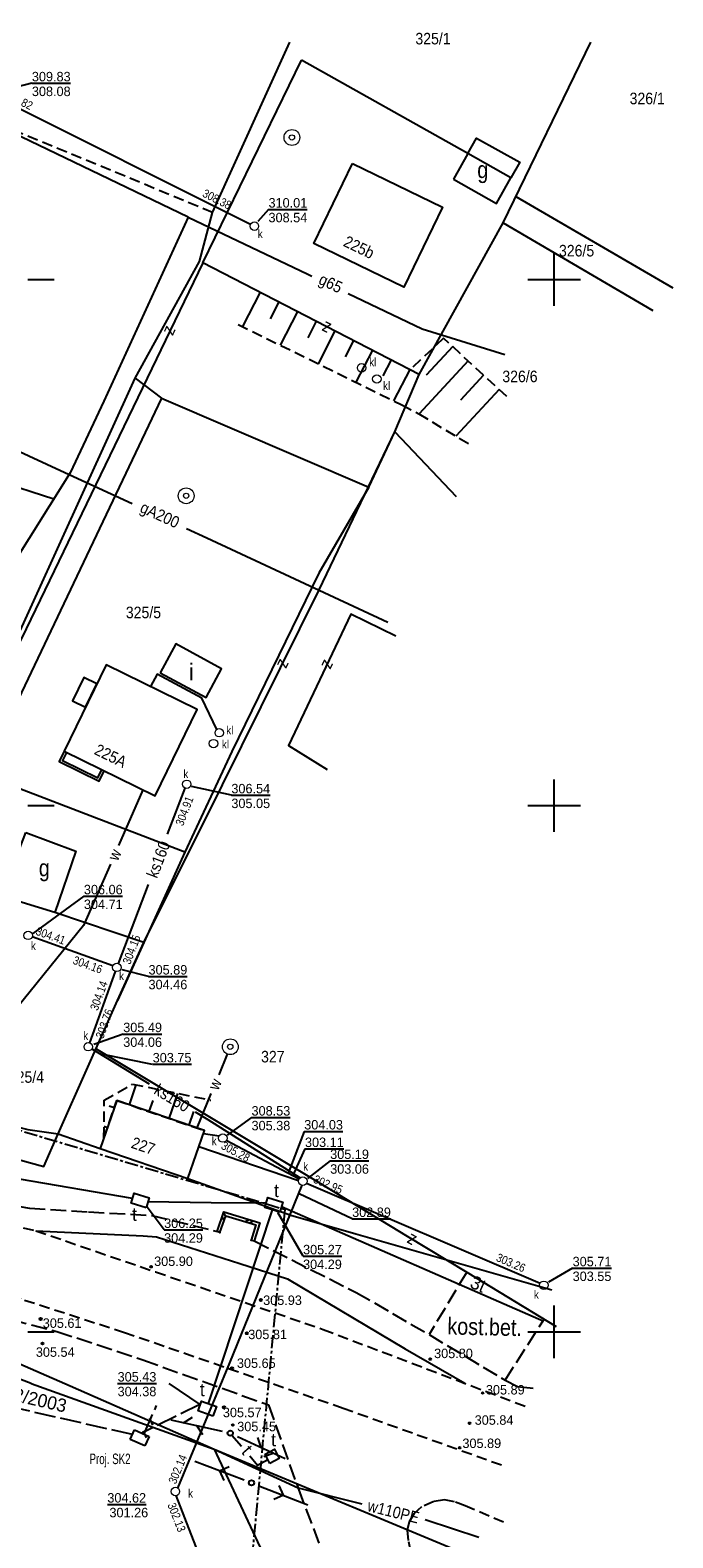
# Model space of a CAD drawing. Extents: x 4615668 to 9249187, y 5334101 to 10688993.
# Tile 111 of 120: x 4668035 to 4668096, y 5337600 to 5337743. Entities that reach past the tile are written whole.
import ezdxf
from ezdxf.enums import TextEntityAlignment as Align

# ---------------------------------------------------------------- set-up
doc = ezdxf.new("R2010")
doc.units = 0
doc.header["$MEASUREMENT"] = 0
for name, pattern in [('CENTER', [2, 1.25, -0.25, 0.25, -0.25]), ('CHODNIK', [2, 1.5, -0.5]), ('JEZDNIA', [1.5, 1, -0.5]), ('PROJEKT', [2.5, 2, -0.5]), ('SKARPA1', [1.5, 1, -0.5]), ('UZYTEK', [1.5, 1, -0.5])]:
    doc.linetypes.add(name, pattern=pattern)
for name, color, linetype in [('11', 7, 'Continuous'), ('12', 7, 'Continuous'), ('13', 7, 'Continuous'), ('14', 7, 'Continuous'), ('15', 7, 'Continuous'), ('16', 7, 'Continuous'), ('18', 7, 'Continuous'), ('19', 7, 'Continuous'), ('2', 7, 'Continuous'), ('22', 7, 'Continuous'), ('23', 7, 'Continuous'), ('24', 7, 'Continuous'), ('25', 7, 'Continuous'), ('26', 7, 'Continuous'), ('27', 7, 'Continuous'), ('28', 7, 'Continuous'), ('3', 7, 'Continuous'), ('31', 7, 'Continuous'), ('38', 7, 'Continuous'), ('5', 7, 'Continuous'), ('51', 7, 'Continuous'), ('52', 7, 'Continuous'), ('54', 7, 'Continuous'), ('56', 7, 'Continuous'), ('58', 7, 'Continuous'), ('60', 7, 'Continuous'), ('9', 7, 'Continuous'), ('UKKPA_506', 7, 'Continuous'), ('UWWPA_907', 7, 'Continuous')]:
    doc.layers.add(name, color=color, linetype=linetype)
doc.styles.add('txt', font='TXT', dxfattribs={"height": 0.2})

# ---------------------------------------------------------------- blocks, each defined once
blk = doc.blocks.new('KL')
at = {"layer": 'UKKPA_506', "color": 7, "linetype": 'Continuous', "lineweight": 13}
blk.add_circle((0, 0), 0.4, dxfattribs=at)
blk = doc.blocks.new('SLU')
at = {"layer": '22', "color": 1, "linetype": 'Continuous'}
blk.add_circle((0, 0), 0.25, dxfattribs=at)
blk = doc.blocks.new('SEN')
at = {"layer": '22', "color": 1, "linetype": 'Continuous'}
for p, q in [((0.75, 0), (5.75, 0)), ((3.25, 0), (2.543, 0.707)), ((3.25, 0), (2.543, -0.707))]:
    blk.add_line(p, q, dxfattribs=at)
blk = doc.blocks.new('PLT')
at = {"layer": '24', "color": 40, "linetype": 'Continuous'}
for p, q in [((0.75, 0), (5.75, 0)), ((3.25, 0), (2.543, 0.707)), ((4.543, 0), (3.836, -0.707))]:
    blk.add_line(p, q, dxfattribs=at)
blk = doc.blocks.new('WLD')
at = {"layer": '24', "color": 125, "linetype": 'Continuous'}
blk.add_lwpolyline([(0.75, -0.5), (-0.75, -0.5), (-0.75, 0.5), (0.75, 0.5)], close=True, dxfattribs=at)
blk = doc.blocks.new('WLM')
at = {"layer": '24', "color": 40, "linetype": 'Continuous'}
blk.add_lwpolyline([(0.5, -0.5), (-0.5, -0.5), (-0.5, 0.5), (0.5, 0.5)], close=True, dxfattribs=at)
blk = doc.blocks.new('SB')
at = {"layer": 'UWWPA_907', "color": 7, "linetype": 'Continuous', "lineweight": 13}
for radius in [0.75, 0.25]:
    blk.add_circle((0, 0), radius, dxfattribs=at)
blk = doc.blocks.new('Z')
at = {"layer": '60', "color": 11, "linetype": 'Continuous', "style": 'txt', "width": 0.88}
blk.add_text('z', height=1.25, rotation=0.0001, dxfattribs=at).set_placement((-0.01, 0.19), align=Align.MIDDLE)
blk = doc.blocks.new('WYS')
at = {"layer": '52', "color": 67, "linetype": 'Continuous'}
blk.add_circle((0, 0), 0.08, dxfattribs=at)
blk = doc.blocks.new('A$C194')
at = {"layer": '23', "color": 44, "linetype": 'Continuous'}
for p, q in [((0, 4.5), (3, 14)), ((14.3, 0), (0, 4.5)), ((3, 14), (17.3, 9.5)), ((17.3, 9.5), (14.3, 0))]:
    blk.add_line(p, q, dxfattribs=at)

msp = doc.modelspace()

# ---------------------------------------------------------------- linework, layer by layer
at = {"layer": '11', "color": 2, "linetype": 'Continuous'}
for points in [[(4668065.198, 5337730.194), (4668073.742, 5337726.044), (4668070.056, 5337718.456), (4668061.512, 5337722.606)], [(4668074.777, 5337728.706), (4668078.873, 5337726.403), (4668080.238, 5337728.831), (4668076.142, 5337731.134)], [(4668037.793, 5337674.363), (4668046.44, 5337670.132), (4668050.445, 5337678.318), (4668041.798, 5337682.549)], [(4668040.915, 5337680.744), (4668039.667, 5337681.355), (4668038.59, 5337679.154), (4668039.838, 5337678.543)], [(4668034.148, 5337666.645), (4668038.907, 5337664.874), (4668036.905, 5337659.03), (4668031.841, 5337660.577)]]:
    msp.add_lwpolyline(points, close=True, dxfattribs=at)
at = {"layer": '13', "color": 7, "linetype": 'Continuous'}
for points in [[(4668076.142, 5337731.134), (4668076.975, 5337732.616), (4668081.071, 5337730.313), (4668080.238, 5337728.831)], [(4668046.923, 5337681.808), (4668051.28, 5337679.457), (4668052.758, 5337682.197), (4668048.401, 5337684.548)], [(4668041.229, 5337636.62), (4668049.557, 5337633.756), (4668051.122, 5337638.307), (4668042.794, 5337641.171)]]:
    msp.add_lwpolyline(points, close=True, dxfattribs=at)
at = {"layer": '15', "color": 62, "linetype": 'Continuous'}
for points in [[(4668037.793, 5337674.363), (4668037.307, 5337673.371), (4668041.115, 5337671.508), (4668041.601, 5337672.5)], [(4668038.029, 5337674.248), (4668037.65, 5337673.474), (4668040.987, 5337671.841), (4668041.366, 5337672.615)]]:
    msp.add_lwpolyline(points, dxfattribs=at)
at = {"layer": '16', "color": 7, "linetype": 'JEZDNIA'}
for points in [[(4668079.341, 5337606.514), (4668064.289, 5337611.917), (4668043.537, 5337619.106), (4668033.707, 5337622.279), (4668018.374, 5337626.336), (4668006.729, 5337629.434), (4667994.041, 5337632.725), (4667973.88, 5337637.734), (4667943.611, 5337645.015), (4667916.315, 5337651.715), (4667899.774, 5337655.907), (4667888.041, 5337658.824), (4667869.458, 5337663.346), (4667845.747, 5337669.192), (4667828.156, 5337673.571), (4667804.001, 5337679.574), (4667776.181, 5337686.217), (4667750.737, 5337692.849), (4667721.557, 5337700.378), (4667709.817, 5337703.319)], [(4667925.056, 5337678.058), (4667920.041, 5337666.213), (4667919.371, 5337664.461), (4667918.673, 5337662.414), (4667918.619, 5337661.427), (4667918.629, 5337659.983), (4667919.426, 5337658.718), (4667920.583, 5337656.99), (4667922.69, 5337656.534), (4667939.106, 5337652.393), (4667967.777, 5337645.371), (4667981.666, 5337641.893), (4668004.305, 5337636.292), (4668022.245, 5337631.853), (4668035.101, 5337628.793), (4668046.486, 5337624.885), (4668062.411, 5337619.415), (4668081.596, 5337612.115)], [(4668079.54, 5337601.094), (4668075.893, 5337602.658), (4668074.885, 5337603.026), (4668073.922, 5337603.222), (4668072.899, 5337603.068), (4668071.735, 5337602.553), (4668071.047, 5337601.927), (4668070.554, 5337601.133), (4668070.393, 5337600.354), (4668070.496, 5337599.266), (4668071.141, 5337595.972), (4668071.849, 5337593.625), (4668073.14, 5337590.602), (4668073.899, 5337589.403)]]:
    msp.add_lwpolyline(points, dxfattribs=at)
at = {"layer": '16', "color": 7, "linetype": 'Continuous'}
for points in [[(4668069.315, 5337685.273), (4668065.03, 5337687.383), (4668059.101, 5337674.903), (4668062.778, 5337672.625)], [(4668035.101, 5337628.793), (4668045.31, 5337628.312), (4668046.576, 5337628.203), (4668054.479, 5337625.69), (4668059.024, 5337624.211), (4668070.203, 5337617.585), (4668075.864, 5337614.296)]]:
    msp.add_lwpolyline(points, dxfattribs=at)
at = {"layer": '16', "color": 7, "linetype": 'CHODNIK'}
for points in [[(4668014.459, 5337635.633), (4668029.615, 5337631.656), (4668034.492, 5337630.95), (4668040.097, 5337630.581), (4668046.134, 5337630.254), (4668052.316, 5337628.734)], [(4668055.854, 5337627.824), (4668065.536, 5337622.936), (4668072.459, 5337618.928)], [(4668012.959, 5337622.272), (4668016.399, 5337624.792), (4668021.136, 5337623.385), (4668037.092, 5337619.232), (4668045.275, 5337616.52), (4668057.212, 5337612.243), (4668060.046, 5337604.242), (4668062.713, 5337597.217), (4668064.529, 5337592.419), (4668070.199, 5337582.804), (4668071.924, 5337581.461)], [(4668076.036, 5337624.866), (4668072.459, 5337618.928), (4668079.685, 5337614.591), (4668083.387, 5337620.389)], [(4668079.685, 5337614.591), (4668080.868, 5337613.987), (4668082.44, 5337613.836)]]:
    msp.add_lwpolyline(points, dxfattribs=at)
at = {"layer": '19', "color": 172, "linetype": 'Continuous'}
for p, q in [((4668052.997, 5337629.766), (4668052.814, 5337630.149)), ((4668053.138, 5337630.166), (4668052.955, 5337630.549)), ((4668054.992, 5337629.656), (4668055.366, 5337629.855)), ((4668055.397, 5337629.532), (4668055.772, 5337629.73)), ((4668052.598, 5337628.634), (4668052.316, 5337628.734)), ((4668055.566, 5337627.91), (4668055.854, 5337627.824))]:
    msp.add_line(p, q, dxfattribs=at)
for points in [[(4668052.316, 5337628.734), (4668052.969, 5337630.591), (4668056.374, 5337629.546), (4668055.854, 5337627.824)], [(4668052.598, 5337628.634), (4668053.157, 5337630.219), (4668056, 5337629.346), (4668055.566, 5337627.91)]]:
    msp.add_lwpolyline(points, dxfattribs=at)
for p in [(4668052.598, 5337628.634), (4668055.566, 5337627.91)]:
    msp.add_point(p, dxfattribs=at)
at = {"layer": '2', "color": 7, "linetype": 'Continuous'}
for p, q in [((4668080.693, 5337727.047), (4668095.613, 5337718.391)), ((4668079.489, 5337724.57), (4668093.714, 5337716.215)), ((4668049.265, 5337664.777), (4668042.873, 5337650.682)), ((4668052.049, 5337608.039), (4668078.048, 5337597.214))]:
    msp.add_line(p, q, dxfattribs=at)
for points in [[(4668044.554, 5337709.786), (4668050.665, 5337720.896), (4668051.898, 5337725.544), (4668059.23, 5337741.717)], [(4668066.726, 5337699.435), (4668069.211, 5337704.717), (4668071.515, 5337710.155), (4668079.489, 5337724.57), (4668087.821, 5337741.717)], [(4668027.817, 5337673.125), (4668044.554, 5337709.786), (4668047.05, 5337707.916), (4668029.998, 5337672.158), (4668025.784, 5337661.409), (4668022.955, 5337654.386)], [(4668047.05, 5337707.916), (4668066.726, 5337699.435), (4668061.98, 5337691.277), (4668053.717, 5337674.341), (4668049.265, 5337664.777), (4668029.998, 5337672.158)], [(4668018.156, 5337642.474), (4668034.352, 5337638.406), (4668037.218, 5337638.003), (4668042.873, 5337650.682)], [(4668037.218, 5337638.003), (4668041.229, 5337636.62), (4668049.557, 5337633.756), (4668059.336, 5337630.273), (4668065.494, 5337628.503), (4668084.117, 5337623.172)], [(4668034.675, 5337614.279), (4668026.889, 5337617.225), (4668013.15, 5337620.148)], [(4668034.675, 5337614.279), (4668052.049, 5337608.039), (4668065.341, 5337579.604), (4668070.847, 5337577.237)]]:
    msp.add_lwpolyline(points, dxfattribs=at)
at = {"layer": '23', "color": 40, "linetype": 'Continuous'}
for p, q in [((4668044.281, 5337631.853), (4668033.557, 5337633.684)), ((4668058.452, 5337631.089), (4668083.367, 5337620.2)), ((4668051.504, 5337612.376), (4668057.576, 5337630.776)), ((4668053.736, 5337609.366), (4668054.637, 5337608.317))]:
    msp.add_line(p, q, dxfattribs=at)
at = {"layer": '23', "color": 44, "linetype": 'PROJEKT'}
for p, q in [((4668044.285, 5337609.418), (4668021.637, 5337614.597)), ((4668050.686, 5337612.27), (4668045.174, 5337609.567)), ((4668045.396, 5337609.492), (4668046.576, 5337612.179)), ((4668045.295, 5337609.783), (4668045.58, 5337609.118)), ((4668045.892, 5337610.982), (4668046.178, 5337610.317))]:
    msp.add_line(p, q, dxfattribs=at)
at = {"layer": '23', "color": 40, "linetype": 'Continuous'}
for points in [[(4668056.984, 5337631.416), (4668051.766, 5337631.461), (4668045.758, 5337631.552)], [(4668055.429, 5337607.395), (4668056.173, 5337606.529), (4668057.14, 5337607.059)]]:
    msp.add_lwpolyline(points, dxfattribs=at)
at = {"layer": '25', "color": 165, "linetype": 'Continuous'}
for p, q in [((4668045.285, 5337670.697), (4668042.967, 5337665.396)), ((4668053.29, 5337645.58), (4668052.474, 5337643.604)), ((4668051.739, 5337641.825), (4668050.391, 5337638.559)), ((4668029.945, 5337617.744), (4668038.355, 5337614.052)), ((4668038.355, 5337614.052), (4668052.049, 5337608.039))]:
    msp.add_line(p, q, dxfattribs=at)
for points in [[(4668042.196, 5337663.632), (4668039.646, 5337657.802), (4668032.025, 5337648.402)], [(4668052.049, 5337608.039), (4668060.034, 5337604.361), (4668066.059, 5337602.856)], [(4668072.074, 5337601.354), (4668072.168, 5337601.33), (4668077.195, 5337599.672)]]:
    msp.add_lwpolyline(points, dxfattribs=at)
at = {"layer": '27', "color": 17, "linetype": 'Continuous'}
for p, q in [((4668031.297, 5337736.552), (4668055.509, 5337724.423)), ((4668047.628, 5337666.465), (4668049.296, 5337670.839)), ((4668042.947, 5337654.191), (4668045.811, 5337661.7)), ((4668042.428, 5337653.953), (4668034.758, 5337656.716)), ((4668040.22, 5337646.65), (4668042.668, 5337653.441)), ((4668040.426, 5337646.066), (4668045.877, 5337642.751)), ((4668050.605, 5337636.804), (4668060.07, 5337633.575)), ((4668052.507, 5337637.775), (4668051.018, 5337638.004)), ((4668060.108, 5337633.688), (4668053.184, 5337637.356)), ((4668060.816, 5337633.316), (4668083.009, 5337623.802))]:
    msp.add_line(p, q, dxfattribs=at)
for points in [[(4668052.29, 5337676.429), (4668050.86, 5337679.401), (4668046.618, 5337681.667), (4668045.986, 5337680.5)], [(4668050.234, 5337640.101), (4668051.443, 5337639.366), (4668060.219, 5337633.822)], [(4668048.594, 5337604.345), (4668053.535, 5337616.256), (4668060.399, 5337633.111)], [(4668057.938, 5337579.843), (4668054.654, 5337587.648), (4668048.436, 5337603.624)]]:
    msp.add_lwpolyline(points, dxfattribs=at)
at = {"layer": '31', "color": 2, "linetype": 'Continuous'}
for p, q in [((4668019.093, 5337704.037), (4668036.826, 5337698.322)), ((4668044.246, 5337697.861), (4668038.268, 5337700.61)), ((4668051.34, 5337694.599), (4668049.402, 5337695.49)), ((4668068.543, 5337686.58), (4668051.34, 5337694.599))]:
    msp.add_line(p, q, dxfattribs=at)
for points in [[(4668038.268, 5337700.61), (4668008.074, 5337714.589), (4667960.875, 5337737.918), (4667953.142, 5337741.717)], [(4668049.587, 5337725.099), (4668023.687, 5337737.532), (4668013.877, 5337741.717)], [(4668049.587, 5337725.099), (4668041.563, 5337707.608), (4668038.382, 5337700.791), (4668028.515, 5337685.132), (4668027.83, 5337683.724)], [(4668049.587, 5337725.099), (4668060.943, 5337719.685), (4668061.335, 5337719.498)], [(4668064.764, 5337717.86), (4668071.793, 5337714.503), (4668079.645, 5337712.058)]]:
    msp.add_lwpolyline(points, dxfattribs=at)
at = {"layer": '38', "color": 97, "linetype": 'Continuous'}
for p, q in [((4668050.98, 5337720.764), (4668060.339, 5337740.02)), ((4668076.142, 5337731.134), (4668060.339, 5337740.02)), ((4668071.515, 5337710.155), (4668050.98, 5337720.764)), ((4668069.211, 5337704.717), (4668071.515, 5337710.155))]:
    msp.add_line(p, q, dxfattribs=at)
for points in [[(4668050.98, 5337720.764), (4668033.733, 5337685.08), (4668026.47, 5337672.068), (4668013.944, 5337677.393)], [(4668045.363, 5337656.173), (4668052.826, 5337671.157), (4668062.022, 5337689.674), (4668069.211, 5337704.717), (4668075.022, 5337698.558)], [(4668042.873, 5337650.682), (4668045.363, 5337656.173), (4668036.905, 5337659.03)], [(4668016.396, 5337640.238), (4668035.851, 5337634.902), (4668037.218, 5337638.003), (4668042.873, 5337650.682)], [(4668040.825, 5337646.09), (4668061.402, 5337633.711), (4668070.386, 5337628.282), (4668076.036, 5337624.866), (4668084.535, 5337619.69)]]:
    msp.add_lwpolyline(points, dxfattribs=at)
at = {"layer": '51', "color": 3, "linetype": 'Continuous'}
for p, q in [((4668056.412, 5337717.958), (4668054.732, 5337714.707)), ((4668058.188, 5337717.04), (4668057.358, 5337715.432)), ((4668059.965, 5337716.122), (4668058.322, 5337712.941)), ((4668061.742, 5337715.204), (4668060.93, 5337713.631)), ((4668063.519, 5337714.286), (4668061.913, 5337711.176)), ((4668065.296, 5337713.368), (4668064.502, 5337711.831)), ((4668074.701, 5337712.797), (4668072.187, 5337710.079)), ((4668067.073, 5337712.45), (4668065.503, 5337709.411)), ((4668068.85, 5337711.532), (4668068.074, 5337710.03)), ((4668076.169, 5337711.439), (4668071.508, 5337706.399)), ((4668070.627, 5337710.614), (4668069.093, 5337707.646)), ((4668077.638, 5337710.081), (4668075.447, 5337707.713)), ((4668079.106, 5337708.723), (4668075.006, 5337704.291)), ((4668043.988, 5337640.76), (4668044.639, 5337642.653)), ((4668045.88, 5337640.11), (4668046.247, 5337641.179)), ((4668047.771, 5337639.459), (4668048.59, 5337641.842)), ((4668042.554, 5337640.474), (4668042.075, 5337640.639)), ((4668049.662, 5337638.809), (4668050.114, 5337640.123)), ((4668041.904, 5337638.583), (4668041.584, 5337638.693))]:
    msp.add_line(p, q, dxfattribs=at)
at = {"layer": '51', "color": 3, "linetype": 'SKARPA1'}
for points in [[(4668054.328, 5337714.905), (4668069.873, 5337707.263), (4668071.478, 5337706.417), (4668076.431, 5337703.432)], [(4668079.84, 5337708.044), (4668073.836, 5337713.597), (4668070.655, 5337710.599)], [(4668041.579, 5337637.637), (4668041.597, 5337641.187), (4668044.295, 5337642.724), (4668051.744, 5337641.195)], [(4668041.579, 5337637.637), (4668042.794, 5337641.171), (4668051.122, 5337638.307)]]:
    msp.add_lwpolyline(points, dxfattribs=at)
at = {"layer": '52', "color": 67, "linetype": 'Continuous'}
for centre in [(4668056.484, 5337622.213), (4668035.564, 5337620.403), (4668035.744, 5337618.073), (4668055.154, 5337619.053), (4668053.735, 5337615.72), (4668052.984, 5337612.013)]:
    msp.add_circle(centre, 0.1, dxfattribs=at)
at = {"layer": '54', "color": 40, "linetype": 'Continuous'}
for p, q in [((4668047.291, 5337628.875), (4668045.695, 5337631.028)), ((4668060.489, 5337626.372), (4668058.088, 5337630.52)), ((4668047.737, 5337614.285), (4668050.686, 5337612.27))]:
    msp.add_line(p, q, dxfattribs=at)
at = {"layer": '56', "color": 17, "linetype": 'Continuous'}
for p, q in [((4668034.731, 5337737.822), (4668031.445, 5337736.978)), ((4668057.207, 5337725.831), (4668056.19, 5337724.685)), ((4668053.68, 5337670.172), (4668049.9, 5337671.014)), ((4668039.672, 5337660.58), (4668034.834, 5337657.033)), ((4668045.811, 5337652.956), (4668043.304, 5337653.583)), ((4668043.407, 5337647.482), (4668040.623, 5337646.495)), ((4668046.183, 5337644.604), (4668041.337, 5337645.565)), ((4668055.595, 5337639.554), (4668053.28, 5337637.885)), ((4668060.581, 5337638.233), (4668059.069, 5337634.265)), ((4668060.657, 5337636.562), (4668059.599, 5337634.265)), ((4668063.066, 5337635.429), (4668060.897, 5337633.773)), ((4668065.158, 5337629.918), (4668060.124, 5337632.298)), ((4668086.096, 5337625.235), (4668083.817, 5337623.912))]:
    msp.add_line(p, q, dxfattribs=at)
at = {"layer": '58', "color": 1, "linetype": 'CENTER'}
msp.add_lwpolyline([(4667803.849, 5337447.742), (4667811.186, 5337533.446), (4667925.987, 5337518.698), (4667980.472, 5337594.488), (4667976.801, 5337623.334), (4667912.072, 5337639.584), (4667924.773, 5337670.774), (4668058.749, 5337630.827), (4668049.669, 5337534.513), (4667983.161, 5337403.764), (4667923.013, 5337428.634)], dxfattribs=at)
at = {"layer": '60', "color": 7, "linetype": 'Continuous'}
for p, q in [((4668084.354, 5337716.683), (4668084.354, 5337721.683)), ((4668034.354, 5337719.183), (4668036.854, 5337719.183)), ((4668081.854, 5337719.183), (4668086.854, 5337719.183)), ((4668084.354, 5337666.683), (4668084.354, 5337671.683)), ((4668034.354, 5337669.183), (4668036.854, 5337669.183)), ((4668081.854, 5337669.183), (4668086.854, 5337669.183)), ((4668084.354, 5337616.683), (4668084.354, 5337621.683)), ((4668034.354, 5337619.183), (4668036.854, 5337619.183)), ((4668081.854, 5337619.183), (4668086.854, 5337619.183))]:
    msp.add_line(p, q, dxfattribs=at)
at = {"layer": '9', "color": 3, "linetype": 'UZYTEK'}
msp.add_line((4668051.898, 5337725.544), (4668024.189, 5337737.002), dxfattribs=at)

# ---------------------------------------------------------------- block references
at = {"layer": '22', "color": 1, "linetype": 'Continuous'}
for xscale, yscale, rotation in [(0.999998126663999, 0.999998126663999, 159.4755566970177), (1.000001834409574, 1.000001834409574, 338.8575937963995)]:
    msp.add_blockref('SEN', (4668055.59, 5337604.84), dxfattribs=dict(at, xscale=xscale, yscale=yscale, rotation=rotation))
msp.add_blockref('SLU', (4668055.59, 5337604.84), dxfattribs=at)
at = {"layer": '23', "color": 44, "linetype": 'Continuous', "xscale": 0.09999999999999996, "yscale": 0.09999999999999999, "rotation": 353.0879944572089}
msp.add_blockref('A$C194', (4668044.027, 5337608.521), dxfattribs=at)
at = {"layer": '24', "color": 125, "linetype": 'Continuous'}
for p, xscale, yscale, rotation in [((4668045.011, 5337631.675), 1.000001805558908, 1.000001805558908, 342.7410110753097), ((4668057.719, 5337631.255), 1.000001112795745, 1.000001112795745, 343.3365330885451)]:
    msp.add_blockref('WLD', p, dxfattribs=dict(at, xscale=xscale, yscale=yscale, rotation=rotation))
at = {"layer": '24', "color": 125, "linetype": 'Continuous', "rotation": 340.261321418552}
msp.add_blockref('WLD', (4668051.394, 5337611.884), dxfattribs=at)
at = {"layer": '24', "color": 40, "linetype": 'Continuous'}
for name, p, xscale, yscale, rotation in [('PLT', (4668053.573, 5337609.556), 1.000000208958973, 1.000000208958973, 167.4095232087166), ('PLT', (4668053.573, 5337609.556), 1.000001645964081, 1.000001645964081, 335.2574883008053), ('WLM', (4668057.548, 5337607.359), 0.999999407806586, 0.999999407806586, 297.2351606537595)]:
    msp.add_blockref(name, p, dxfattribs=dict(at, xscale=xscale, yscale=yscale, rotation=rotation))
msp.add_blockref('SLU', (4668053.573, 5337609.556), dxfattribs=at)
at = {"layer": '26', "color": 165, "linetype": 'Continuous'}
for p in [(4668059.432, 5337732.671), (4668049.386, 5337698.626), (4668053.576, 5337646.274)]:
    msp.add_blockref('SB', p, dxfattribs=at)
at = {"layer": '28', "color": 17, "linetype": 'Continuous'}
for p in [(4668055.867, 5337724.244), (4668066.051, 5337710.779), (4668067.495, 5337709.723), (4668051.981, 5337675.076), (4668052.527, 5337676.107), (4668049.439, 5337671.213), (4668034.382, 5337656.852), (4668042.804, 5337653.817), (4668040.084, 5337646.274), (4668052.868, 5337637.602), (4668060.464, 5337633.506), (4668083.361, 5337623.613), (4668048.364, 5337604.017)]:
    msp.add_blockref('KL', p, dxfattribs=at)
at = {"layer": '52', "color": 67, "linetype": 'Continuous'}
for p in [(4668046.056, 5337625.373), (4668072.571, 5337616.594), (4668077.551, 5337613.38), (4668053.811, 5337610.333), (4668076.307, 5337610.504), (4668075.365, 5337608.173)]:
    msp.add_blockref('WYS', p, dxfattribs=at)
at = {"layer": '60', "color": 11, "linetype": 'Continuous'}
for p, xscale, yscale, rotation in [((4668047.873, 5337714.309), 0.9999984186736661, 0.9999984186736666, 64.52165106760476), ((4668062.723, 5337714.704), 0.9999998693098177, 0.9999998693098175, 154.1371570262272), ((4668058.533, 5337682.667), 0.9999995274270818, 0.9999995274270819, 244.6153334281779), ((4668062.746, 5337682.606), 0.9999993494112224, 0.9999993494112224, 243.981079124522), ((4668070.812, 5337628.02), 0.9999980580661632, 0.9999980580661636, 150.827407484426)]:
    msp.add_blockref('Z', p, dxfattribs=dict(at, xscale=xscale, yscale=yscale, rotation=rotation))

# ---------------------------------------------------------------- texts
at = {"layer": '12', "color": 7, "linetype": 'Continuous', "style": 'txt', "width": 0.875}
for p in [(4668077.559, 5337729.366), (4668035.912, 5337663.03)]:
    msp.add_text('g', height=1.6, dxfattribs=at).set_placement(p, align=Align.MIDDLE)
at = {"layer": '12', "color": 62, "linetype": 'Continuous', "style": 'txt', "width": 0.909091}
for s, rotation, p in [('225b', 334.09318, (4668065.568, 5337721.747)), ('225A', 333.92737, (4668041.976, 5337673.429))]:
    msp.add_text(s, height=1.1, rotation=rotation, dxfattribs=at).set_placement(p, align=Align.CENTER)
at = {"layer": '14', "color": 7, "linetype": 'Continuous', "style": 'txt', "width": 0.875}
msp.add_text('i', height=1.6, dxfattribs=at).set_placement((4668049.876, 5337681.924), align=Align.MIDDLE)
at = {"layer": '14', "color": 245, "linetype": 'Continuous', "style": 'txt', "width": 0.909091}
msp.add_text('227', height=1.1, rotation=341.0219, dxfattribs=at).set_placement((4668045.132, 5337636.334), align=Align.CENTER)
at = {"layer": '18', "color": 7, "linetype": 'Continuous', "style": 'txt', "width": 0.875}
msp.add_text('kost.bet.', height=1.6, rotation=358.61631, dxfattribs=at).set_placement((4668077.74, 5337619.693), align=Align.MIDDLE)
at = {"layer": '23', "color": 44, "linetype": 'CENTER', "style": 'txt', "width": 0.69}
msp.add_text('Proj. SK2', height=1, dxfattribs=at).set_placement((4668040.207, 5337606.619))
at = {"layer": '24', "color": 125, "linetype": 'Continuous', "style": 'txt'}
for p in [(4668057.734, 5337631.991), (4668044.239, 5337629.735), (4668050.687, 5337613.072)]:
    msp.add_text('t', height=1.25, dxfattribs=at).set_placement(p)
at = {"layer": '24', "color": 40, "linetype": 'Continuous', "style": 'txt'}
msp.add_text('t', height=1.25, dxfattribs=at).set_placement((4668057.452, 5337608.307))
at = {"layer": '25', "color": 165, "linetype": 'Continuous', "style": 'txt', "width": 0.909091}
for s, rotation, p in [('w', 66.38018, (4668042.582, 5337664.514)), ('w', 67.56407, (4668052.108, 5337642.714)), ('w110PE', 345.97487, (4668069.067, 5337602.104))]:
    msp.add_text(s, height=1.1, rotation=rotation, dxfattribs=at).set_placement(p, align=Align.MIDDLE)
at = {"layer": '27', "color": 17, "linetype": 'Continuous', "style": 'txt', "width": 0.909091}
for rotation, p in [(69.12479, (4668046.72, 5337664.082)), (328.69408, (4668048.057, 5337641.425))]:
    msp.add_text('ks160', height=1.1, rotation=rotation, dxfattribs=at).set_placement(p, align=Align.MIDDLE)
at = {"layer": '28', "color": 17, "linetype": 'Continuous', "style": 'txt', "width": 0.875}
for s, p in [('k', (4668056.19, 5337723.115)), ('kl', (4668066.772, 5337710.929)), ('kl', (4668068.091, 5337708.679)), ('kl', (4668052.782, 5337674.615)), ('kl', (4668053.195, 5337675.949)), ('k', (4668049.119, 5337671.798)), ('k', (4668034.635, 5337655.472)), ('k', (4668043.013, 5337652.606)), ('k', (4668039.604, 5337646.93)), ('k', (4668051.808, 5337636.924)), ('k', (4668060.501, 5337634.494)), ('k', (4668082.419, 5337622.335)), ('k', (4668049.561, 5337603.444))]:
    msp.add_text(s, height=0.8, dxfattribs=at).set_placement(p)
at = {"layer": '3', "color": 40, "linetype": 'Continuous', "style": 'txt'}
for s, rotation, p in [('3t', 336.39276, (4668076.882, 5337623.163)), ('t-882/2003', 347.11996, (4668033.972, 5337612.406))]:
    msp.add_text(s, height=1.25, rotation=rotation, dxfattribs=at).set_placement(p, align=Align.CENTER)
msp.add_text('t', height=1.25, rotation=310.66278, dxfattribs=at).set_placement((4668055.657, 5337608.384), align=Align.TOP_CENTER)
at = {"layer": '31', "color": 2, "linetype": 'Continuous', "style": 'txt', "width": 0.909091}
for s, rotation, p in [('g65', 334.47069, (4668063.05, 5337718.679)), ('gA200', 335.30524, (4668046.826, 5337696.674))]:
    msp.add_text(s, height=1.1, rotation=rotation, dxfattribs=at).set_placement(p, align=Align.MIDDLE)
at = {"layer": '5', "color": 6, "linetype": 'Continuous', "style": 'txt', "width": 0.909091}
for s, p in [('325/1', (4668072.832, 5337742.083)), ('326/1', (4668093.181, 5337736.398)), ('326/5', (4668086.471, 5337721.936)), ('326/6', (4668081.091, 5337709.988)), ('325/5', (4668045.329, 5337687.562)), ('327', (4668057.616, 5337645.336)), ('325/4', (4668034.213, 5337643.419))]:
    msp.add_text(s, height=1.1, dxfattribs=at).set_placement(p, align=Align.MIDDLE)
at = {"layer": '52', "color": 67, "linetype": 'Continuous', "style": 'txt'}
for s, p in [('305.90', (4668046.342, 5337625.443)), ('305.93', (4668056.698, 5337621.74)), ('305.61', (4668035.765, 5337619.566)), ('305.81', (4668055.282, 5337618.494)), ('305.54', (4668035.107, 5337616.816)), ('305.80', (4668072.937, 5337616.689)), ('305.65', (4668054.207, 5337615.764)), ('305.89', (4668077.857, 5337613.235)), ('305.57', (4668052.87, 5337611.077)), ('305.84', (4668076.792, 5337610.358)), ('305.45', (4668054.236, 5337609.743)), ('305.89', (4668075.626, 5337608.148))]:
    msp.add_text(s, height=0.9, dxfattribs=at).set_placement(p)
at = {"layer": '54', "color": 40, "linetype": 'Continuous', "style": 'txt'}
for s, p in [('%%U306.25', (4668047.291, 5337629.055)), ('%%U305.27', (4668060.489, 5337626.552)), ('%%U305.43', (4668042.874, 5337614.467))]:
    msp.add_text(s, height=0.9, dxfattribs=at).set_placement(p)
for s, p in [('304.29', (4668047.291, 5337628.555)), ('304.29', (4668060.489, 5337626.052)), ('304.38', (4668042.874, 5337613.967))]:
    msp.add_text(s, height=0.9, dxfattribs=at).set_placement(p, align=Align.TOP_LEFT)
at = {"layer": '56', "color": 17, "linetype": 'Continuous', "style": 'txt'}
for s, p in [('%%U309.83', (4668034.731, 5337738.002)), ('%%U310.01', (4668057.207, 5337726.011)), ('%%U306.54', (4668053.68, 5337670.352)), ('%%U306.06', (4668039.672, 5337660.76)), ('%%U305.89', (4668045.811, 5337653.136)), ('%%U305.49', (4668043.407, 5337647.662)), ('%%U303.75', (4668046.207, 5337644.787)), ('%%U308.53', (4668055.595, 5337639.734)), ('%%U304.03', (4668060.599, 5337638.415)), ('%%U303.11', (4668060.672, 5337636.747)), ('%%U305.19', (4668063.066, 5337635.609)), ('%%U302.89', (4668065.15, 5337630.099)), ('%%U305.71', (4668086.096, 5337625.415)), ('%%U304.62', (4668041.899, 5337602.965))]:
    msp.add_text(s, height=0.9, dxfattribs=at).set_placement(p)
at = {"layer": '56', "color": 17, "linetype": 'Continuous', "style": 'txt', "width": 0.875}
for s, rotation, p in [('307.82', 333.39142, (4668032, 5337736.536)), ('308.38', 333.39142, (4668050.859, 5337727.088)), ('304.41', 340.18922, (4668035.039, 5337656.934)), ('304.14', 70.17367, (4668040.982, 5337649.649)), ('305.28', 332.08752, (4668052.632, 5337636.62)), ('302.95', 336.7952, (4668061.402, 5337633.391)), ('303.26', 336.79549, (4668078.76, 5337625.95)), ('302.14', 67.47003, (4668048.403, 5337604.667))]:
    msp.add_text(s, height=0.8, rotation=rotation, dxfattribs=at).set_placement(p)
at = {"layer": '56', "color": 17, "linetype": 'Continuous', "style": 'txt'}
for s, p in [('308.08', (4668034.731, 5337737.502)), ('308.54', (4668057.207, 5337725.511)), ('305.05', (4668053.68, 5337669.852)), ('304.71', (4668039.672, 5337660.26)), ('304.46', (4668045.811, 5337652.636)), ('304.06', (4668043.407, 5337647.162)), ('305.38', (4668055.595, 5337639.234)), ('303.06', (4668063.066, 5337635.109)), ('303.55', (4668086.096, 5337624.915)), ('301.26', (4668042.098, 5337602.466))]:
    msp.add_text(s, height=0.9, dxfattribs=at).set_placement(p, align=Align.TOP_LEFT)
at = {"layer": '56', "color": 17, "linetype": 'Continuous', "style": 'txt', "width": 0.875}
for s, rotation, p in [('304.91', 69.12479, (4668048.338, 5337667.48)), ('304.15', 69.12479, (4668043.319, 5337654.32)), ('304.16', 340.18922, (4668038.828, 5337654.93)), ('303.76', 70.17367, (4668040.758, 5337647.255)), ('302.13', 291.26643, (4668048.34, 5337603.044))]:
    msp.add_text(s, height=0.8, rotation=rotation, dxfattribs=at).set_placement(p, align=Align.TOP_LEFT)

doc.saveas('drawing.dxf')
